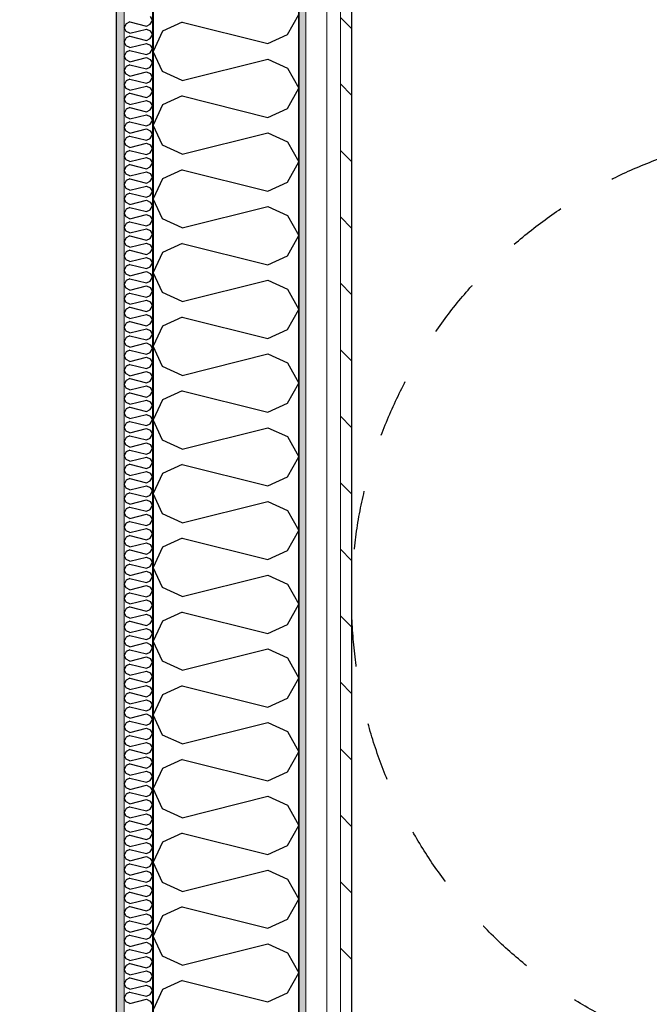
# Model space of a CAD drawing. Header units: millimetres. Extents: x -5000 to 341424, y -9235 to 550260.
# Tile 167 of 236: x 302576 to 303648, y 350149 to 351825. Entities that reach past the tile are written whole.
import ezdxf
from ezdxf.enums import TextEntityAlignment as Align

# ---------------------------------------------------------------- set-up
doc = ezdxf.new("R2010")
doc.units = ezdxf.units.MM
doc.header["$LTSCALE"] = 0.5
doc.header["$MEASUREMENT"] = 0
for name, pattern in [('Akselinje', [1500, 1000, -200, 100, -200]), ('PLINE', [0]), ('Stipling', [400, 200, -200])]:
    doc.linetypes.add(name, pattern=pattern)
for name, color, linetype in [('0(Nye konstruksjoner)', 7, 'Continuous'), ('232- Ikke-bærende yttervegger (Skravur)(Nye konstruksjoner)', 7, 'Continuous'), ('232- Ikke-bærende yttervegger(Nye konstruksjoner)', 7, 'Continuous'), ('255- Gulvoverflate(Nye konstruksjoner)', 7, 'Continuous'), ('82-- Modullinjer(Nye konstruksjoner)', 7, 'Continuous'), ('842-M___1_50 Målsetting bygning', 7, 'Continuous'), ('862- M___Nettoareal(Nye konstruksjoner)', 7, 'Continuous'), ('862- M___Nettoareal(Polylinje)(Nye konstruksjoner)', 7, 'Continuous'), ('862- M___Nettoareal(Tekst)(Nye konstruksjoner)', 7, 'Continuous')]:
    doc.layers.add(name, color=color, linetype=linetype)
doc.layers.add('235- Utvendig kledning og overflate(Nye konstruksjoner)', color=7, linetype='Continuous', lineweight=0)
doc.layers.add('236- Innvendig kledning og overflate(Nye konstruksjoner)', color=7, linetype='Continuous', lineweight=0)
doc.styles.add('GENERATED_STYLE_1', font='txt')
doc.styles.add('GENERATED_STYLE_3', font='arial.ttf')
doc.styles.add('GENERATED_STYLE_5', font='arial.ttf')
doc.dimstyles.new('GENERATED_STYLE__2', dxfattribs={"dimtxt": 100, "dimasz": 95, "dimexe": 0.18, "dimexo": 0.0625, "dimgap": 0, "dimtad": 1, "dimtih": 1, "dimtoh": 1, "dimdec": 0, "dimzin": 0, "dimdsep": 46, "dimtxsty": 'GENERATED_STYLE_3', "dimblk": 'ARROWHEAD_6', "dimblk1": 'ARROWHEAD_6', "dimblk2": 'ARROWHEAD_6', "dimcen": 0.09, "dimse1": 1, "dimse2": 1, "dimclrd": 256, "dimclre": 256, "dimclrt": 256, "dimadec": 1, "dimazin": 0, "dimtfac": 1, "dimtdec": 4, "dimtmove": 0, "dimatfit": 3, "dimfxl": 1, "dimtolj": 1, "dimtzin": 0, "dimarcsym": 0})
pattern_1 = [(0, (0, 0), (0, 43.30127), [0, -25]), (0, (12.5, 21.65), (0, 43.30127), [0, -25])]

# ---------------------------------------------------------------- blocks, each defined once
blk = doc.blocks.new('LEILIGHET 2__3', base_point=(300468.6, 348580.7))
at = {"layer": '862- M___Nettoareal(Polylinje)(Nye konstruksjoner)', "linetype": 'PLINE', "flags": 128}
blk.add_lwpolyline([(302741, 356380.7), (294611, 356380.7), (294611, 348080.7), (297926, 348080.7), (297926, 349780.7), (302741, 349780.7)], close=True, dxfattribs=at)
at = {"layer": '862- M___Nettoareal(Tekst)(Nye konstruksjoner)', "style": 'GENERATED_STYLE_1'}
for tag, p in [('DUMMY_861', (296689.7, 358469.3)), ('ROOM_NAME', (295952.5, 358419.5)), ('DUMMY_862', (295952.5, 358281.1))]:
    blk.add_attdef(tag, text='', height=100, dxfattribs=at).set_placement(p, align=Align.TOP_LEFT)
blk = doc.blocks.new('STUE__7', base_point=(299299.5, 355025.2))
at = {"layer": '862- M___Nettoareal(Polylinje)(Nye konstruksjoner)', "linetype": 'PLINE', "flags": 128}
blk.add_lwpolyline([(298050, 349780.7), (302741, 349780.7), (302741, 356380.7), (298050, 356380.7), (298050, 355490.7), (298050, 354480.7)], close=True, dxfattribs=at)
at = {"layer": '862- M___Nettoareal(Tekst)(Nye konstruksjoner)', "style": 'GENERATED_STYLE_1'}
for tag, p in [('DUMMY_861', (299523.6, 355213.4)), ('ROOM_NAME', (299075.4, 355163.6)), ('DUMMY_862', (299075.4, 355025.2))]:
    blk.add_attdef(tag, text='', height=100, dxfattribs=at).set_placement(p, align=Align.TOP_LEFT)
blk = doc.blocks.new('*X113')
at = {"layer": '232- Ikke-bærende yttervegger (Skravur)(Nye konstruksjoner)', "linetype": 'PLINE'}
for p, q in [((302757.1, 351818), (302754, 351811.4)), ((302763.6, 351820.9), (302757.1, 351818)), ((302763.6, 351820.9), (302791.8, 351813.9)), ((302791.8, 351813.9), (302798.3, 351816.9)), ((302798.3, 351830.1), (302802, 351823.5)), ((302798.3, 351816.9), (302802, 351823.5)), ((302757.1, 351804.7), (302754, 351811.4)), ((302763.6, 351801.8), (302757.1, 351804.7)), ((302763.6, 351801.8), (302791.8, 351808.8)), ((302791.8, 351808.8), (302798.3, 351805.8)), ((302798.3, 351805.8), (302802, 351799.2)), ((302798.3, 351792.6), (302802, 351799.2)), ((302757.1, 351793.7), (302754, 351787.1)), ((302757.1, 351780.4), (302754, 351787.1)), ((302763.6, 351796.7), (302757.1, 351793.7)), ((302763.6, 351796.7), (302791.8, 351789.6)), ((302763.6, 351777.5), (302791.8, 351784.5)), ((302791.8, 351789.6), (302798.3, 351792.6)), ((302791.8, 351784.5), (302798.3, 351781.6)), ((302757.1, 351769.4), (302754, 351762.8)), ((302763.6, 351777.5), (302757.1, 351780.4)), ((302763.6, 351772.4), (302757.1, 351769.4)), ((302763.6, 351772.4), (302791.8, 351765.3)), ((302791.8, 351765.3), (302798.3, 351768.3)), ((302798.3, 351781.6), (302802, 351774.9)), ((302798.3, 351768.3), (302802, 351774.9)), ((302757.1, 351756.2), (302754, 351762.8)), ((302763.6, 351753.2), (302757.1, 351756.2)), ((302763.6, 351748.1), (302757.1, 351745.1)), ((302763.6, 351753.2), (302791.8, 351760.2)), ((302763.6, 351748.1), (302791.8, 351741.1)), ((302791.8, 351760.2), (302798.3, 351757.3)), ((302798.3, 351757.3), (302802, 351750.7)), ((302798.3, 351744), (302802, 351750.7)), ((302757.1, 351745.1), (302754, 351738.5)), ((302757.1, 351731.9), (302754, 351738.5)), ((302763.6, 351728.9), (302757.1, 351731.9)), ((302763.6, 351728.9), (302791.8, 351736)), ((302791.8, 351741.1), (302798.3, 351744)), ((302791.8, 351736), (302798.3, 351733)), ((302798.3, 351733), (302802, 351726.4)), ((302757.1, 351720.9), (302754, 351714.2)), ((302763.6, 351723.8), (302757.1, 351720.9)), ((302763.6, 351723.8), (302791.8, 351716.8)), ((302791.8, 351716.8), (302798.3, 351719.7)), ((302798.3, 351719.7), (302802, 351726.4)), ((302757.1, 351707.6), (302754, 351714.2)), ((302763.6, 351704.6), (302757.1, 351707.6)), ((302763.6, 351699.5), (302757.1, 351696.6)), ((302763.6, 351704.6), (302791.8, 351711.7)), ((302763.6, 351699.5), (302791.8, 351692.5)), ((302791.8, 351711.7), (302798.3, 351708.7)), ((302798.3, 351708.7), (302802, 351702.1)), ((302798.3, 351695.5), (302802, 351702.1)), ((302757.1, 351696.6), (302754, 351690)), ((302757.1, 351683.3), (302754, 351690)), ((302763.6, 351680.4), (302757.1, 351683.3)), ((302763.6, 351680.4), (302791.8, 351687.4)), ((302791.8, 351692.5), (302798.3, 351695.5)), ((302791.8, 351687.4), (302798.3, 351684.4)), ((302798.3, 351684.4), (302802, 351677.8)), ((302757.1, 351672.3), (302754, 351665.7)), ((302757.1, 351659), (302754, 351665.7)), ((302763.6, 351675.3), (302757.1, 351672.3)), ((302763.6, 351675.3), (302791.8, 351668.2)), ((302791.8, 351668.2), (302798.3, 351671.2)), ((302798.3, 351671.2), (302802, 351677.8)), ((302757.1, 351648), (302754, 351641.4)), ((302763.6, 351656.1), (302757.1, 351659)), ((302763.6, 351651), (302757.1, 351648)), ((302763.6, 351656.1), (302791.8, 351663.1)), ((302763.6, 351651), (302791.8, 351643.9)), ((302791.8, 351663.1), (302798.3, 351660.2)), ((302798.3, 351660.2), (302802, 351653.5)), ((302798.3, 351646.9), (302802, 351653.5)), ((302757.1, 351634.8), (302754, 351641.4)), ((302763.6, 351631.8), (302757.1, 351634.8)), ((302763.6, 351631.8), (302791.8, 351638.8)), ((302791.8, 351643.9), (302798.3, 351646.9)), ((302791.8, 351638.8), (302798.3, 351635.9)), ((302798.3, 351635.9), (302802, 351629.2)), ((302757.1, 351623.7), (302754, 351617.1)), ((302757.1, 351610.5), (302754, 351617.1)), ((302763.6, 351626.7), (302757.1, 351623.7)), ((302763.6, 351626.7), (302791.8, 351619.7)), ((302763.6, 351607.5), (302791.8, 351614.6)), ((302791.8, 351619.7), (302798.3, 351622.6)), ((302791.8, 351614.6), (302798.3, 351611.6)), ((302798.3, 351622.6), (302802, 351629.2)), ((302757.1, 351599.5), (302754, 351592.8)), ((302763.6, 351607.5), (302757.1, 351610.5)), ((302763.6, 351602.4), (302757.1, 351599.5)), ((302763.6, 351602.4), (302791.8, 351595.4)), ((302791.8, 351595.4), (302798.3, 351598.3)), ((302798.3, 351611.6), (302802, 351605)), ((302798.3, 351598.3), (302802, 351605)), ((302757.1, 351586.2), (302754, 351592.8)), ((302763.6, 351583.2), (302757.1, 351586.2)), ((302763.6, 351583.2), (302791.8, 351590.3)), ((302791.8, 351590.3), (302798.3, 351587.3)), ((302798.3, 351587.3), (302802, 351580.7)), ((302798.3, 351574.1), (302802, 351580.7)), ((302757.1, 351575.2), (302754, 351568.5)), ((302757.1, 351561.9), (302754, 351568.5)), ((302763.6, 351578.1), (302757.1, 351575.2)), ((302763.6, 351578.1), (302791.8, 351571.1)), ((302763.6, 351559), (302791.8, 351566)), ((302791.8, 351571.1), (302798.3, 351574.1)), ((302791.8, 351566), (302798.3, 351563)), ((302757.1, 351550.9), (302754, 351544.3)), ((302763.6, 351559), (302757.1, 351561.9)), ((302763.6, 351553.9), (302757.1, 351550.9)), ((302763.6, 351553.9), (302791.8, 351546.8)), ((302791.8, 351546.8), (302798.3, 351549.8)), ((302798.3, 351563), (302802, 351556.4)), ((302798.3, 351549.8), (302802, 351556.4)), ((302757.1, 351537.6), (302754, 351544.3)), ((302763.6, 351534.7), (302757.1, 351537.6)), ((302763.6, 351534.7), (302791.8, 351541.7)), ((302791.8, 351541.7), (302798.3, 351538.8)), ((302798.3, 351538.8), (302802, 351532.1)), ((302798.3, 351525.5), (302802, 351532.1)), ((302757.1, 351526.6), (302754, 351520)), ((302757.1, 351513.4), (302754, 351520)), ((302763.6, 351529.6), (302757.1, 351526.6)), ((302763.6, 351529.6), (302791.8, 351522.5)), ((302763.6, 351510.4), (302791.8, 351517.4)), ((302791.8, 351522.5), (302798.3, 351525.5)), ((302791.8, 351517.4), (302798.3, 351514.5)), ((302798.3, 351514.5), (302802, 351507.8)), ((302757.1, 351502.3), (302754, 351495.7)), ((302763.6, 351510.4), (302757.1, 351513.4)), ((302763.6, 351505.3), (302757.1, 351502.3)), ((302763.6, 351505.3), (302791.8, 351498.3)), ((302791.8, 351498.3), (302798.3, 351501.2)), ((302798.3, 351501.2), (302802, 351507.8)), ((302757.1, 351489.1), (302754, 351495.7)), ((302763.6, 351486.1), (302757.1, 351489.1)), ((302763.6, 351481), (302757.1, 351478)), ((302763.6, 351486.1), (302791.8, 351493.1)), ((302763.6, 351481), (302791.8, 351474)), ((302791.8, 351493.1), (302798.3, 351490.2)), ((302798.3, 351490.2), (302802, 351483.6)), ((302798.3, 351476.9), (302802, 351483.6)), ((302757.1, 351478), (302754, 351471.4)), ((302757.1, 351464.8), (302754, 351471.4)), ((302763.6, 351461.8), (302757.1, 351464.8)), ((302763.6, 351461.8), (302791.8, 351468.9)), ((302791.8, 351474), (302798.3, 351476.9)), ((302791.8, 351468.9), (302798.3, 351465.9)), ((302798.3, 351465.9), (302802, 351459.3)), ((302757.1, 351453.8), (302754, 351447.1)), ((302757.1, 351440.5), (302754, 351447.1)), ((302763.6, 351456.7), (302757.1, 351453.8)), ((302763.6, 351456.7), (302791.8, 351449.7)), ((302791.8, 351449.7), (302798.3, 351452.6)), ((302798.3, 351452.6), (302802, 351459.3)), ((302763.6, 351437.5), (302757.1, 351440.5)), ((302763.6, 351432.4), (302757.1, 351429.5)), ((302763.6, 351437.5), (302791.8, 351444.6)), ((302763.6, 351432.4), (302791.8, 351425.4)), ((302791.8, 351444.6), (302798.3, 351441.6)), ((302798.3, 351441.6), (302802, 351435)), ((302798.3, 351428.4), (302802, 351435)), ((302757.1, 351429.5), (302754, 351422.9)), ((302757.1, 351416.2), (302754, 351422.9)), ((302763.6, 351413.3), (302757.1, 351416.2)), ((302763.6, 351413.3), (302791.8, 351420.3)), ((302791.8, 351425.4), (302798.3, 351428.4)), ((302791.8, 351420.3), (302798.3, 351417.3)), ((302798.3, 351417.3), (302802, 351410.7)), ((302757.1, 351405.2), (302754, 351398.6)), ((302757.1, 351391.9), (302754, 351398.6)), ((302763.6, 351408.2), (302757.1, 351405.2)), ((302763.6, 351408.2), (302791.8, 351401.1)), ((302791.8, 351401.1), (302798.3, 351404.1)), ((302798.3, 351404.1), (302802, 351410.7)), ((302757.1, 351380.9), (302754, 351374.3)), ((302763.6, 351389), (302757.1, 351391.9)), ((302763.6, 351383.9), (302757.1, 351380.9)), ((302763.6, 351389), (302791.8, 351396)), ((302763.6, 351383.9), (302791.8, 351376.8)), ((302791.8, 351396), (302798.3, 351393.1)), ((302791.8, 351376.8), (302798.3, 351379.8)), ((302798.3, 351393.1), (302802, 351386.4)), ((302798.3, 351379.8), (302802, 351386.4)), ((302757.1, 351367.7), (302754, 351374.3)), ((302763.6, 351364.7), (302757.1, 351367.7)), ((302763.6, 351364.7), (302791.8, 351371.7)), ((302791.8, 351371.7), (302798.3, 351368.8)), ((302798.3, 351368.8), (302802, 351362.2)), ((302757.1, 351356.6), (302754, 351350)), ((302757.1, 351343.4), (302754, 351350)), ((302763.6, 351359.6), (302757.1, 351356.6)), ((302763.6, 351359.6), (302791.8, 351352.6)), ((302763.6, 351340.4), (302791.8, 351347.5)), ((302791.8, 351352.6), (302798.3, 351355.5)), ((302791.8, 351347.5), (302798.3, 351344.5)), ((302798.3, 351355.5), (302802, 351362.2)), ((302757.1, 351332.4), (302754, 351325.7)), ((302763.6, 351340.4), (302757.1, 351343.4)), ((302763.6, 351335.3), (302757.1, 351332.4)), ((302763.6, 351335.3), (302791.8, 351328.3)), ((302791.8, 351328.3), (302798.3, 351331.2)), ((302798.3, 351344.5), (302802, 351337.9)), ((302798.3, 351331.2), (302802, 351337.9)), ((302757.1, 351319.1), (302754, 351325.7)), ((302763.6, 351316.1), (302757.1, 351319.1)), ((302763.6, 351316.1), (302791.8, 351323.2)), ((302791.8, 351323.2), (302798.3, 351320.2)), ((302798.3, 351320.2), (302802, 351313.6)), ((302798.3, 351307), (302802, 351313.6)), ((302757.1, 351308.1), (302754, 351301.4)), ((302757.1, 351294.8), (302754, 351301.4)), ((302763.6, 351311), (302757.1, 351308.1)), ((302763.6, 351311), (302791.8, 351304)), ((302763.6, 351291.9), (302791.8, 351298.9)), ((302791.8, 351304), (302798.3, 351307)), ((302791.8, 351298.9), (302798.3, 351295.9)), ((302798.3, 351295.9), (302802, 351289.3)), ((302757.1, 351283.8), (302754, 351277.2)), ((302763.6, 351291.9), (302757.1, 351294.8)), ((302763.6, 351286.8), (302757.1, 351283.8)), ((302763.6, 351286.8), (302791.8, 351279.7)), ((302791.8, 351279.7), (302798.3, 351282.7)), ((302798.3, 351282.7), (302802, 351289.3)), ((302757.1, 351270.5), (302754, 351277.2)), ((302763.6, 351267.6), (302757.1, 351270.5)), ((302763.6, 351262.5), (302757.1, 351259.5)), ((302763.6, 351267.6), (302791.8, 351274.6)), ((302763.6, 351262.5), (302791.8, 351255.4)), ((302791.8, 351274.6), (302798.3, 351271.7)), ((302798.3, 351271.7), (302802, 351265)), ((302798.3, 351258.4), (302802, 351265)), ((302757.1, 351259.5), (302754, 351252.9)), ((302757.1, 351246.3), (302754, 351252.9)), ((302763.6, 351243.3), (302757.1, 351246.3)), ((302763.6, 351243.3), (302791.8, 351250.3)), ((302791.8, 351255.4), (302798.3, 351258.4)), ((302791.8, 351250.3), (302798.3, 351247.4)), ((302798.3, 351247.4), (302802, 351240.7)), ((302757.1, 351235.2), (302754, 351228.6)), ((302763.6, 351238.2), (302757.1, 351235.2)), ((302763.6, 351238.2), (302791.8, 351231.2)), ((302791.8, 351231.2), (302798.3, 351234.1)), ((302798.3, 351234.1), (302802, 351240.7)), ((302757.1, 351222), (302754, 351228.6)), ((302763.6, 351219), (302757.1, 351222)), ((302763.6, 351213.9), (302757.1, 351211)), ((302763.6, 351219), (302791.8, 351226.1)), ((302763.6, 351213.9), (302791.8, 351206.9)), ((302791.8, 351226.1), (302798.3, 351223.1)), ((302798.3, 351223.1), (302802, 351216.5)), ((302798.3, 351209.8), (302802, 351216.5)), ((302757.1, 351211), (302754, 351204.3)), ((302757.1, 351197.7), (302754, 351204.3)), ((302763.6, 351194.7), (302757.1, 351197.7)), ((302763.6, 351194.7), (302791.8, 351201.8)), ((302791.8, 351206.9), (302798.3, 351209.8)), ((302791.8, 351201.8), (302798.3, 351198.8)), ((302798.3, 351198.8), (302802, 351192.2)), ((302757.1, 351186.7), (302754, 351180)), ((302757.1, 351173.4), (302754, 351180)), ((302763.6, 351189.6), (302757.1, 351186.7)), ((302763.6, 351189.6), (302791.8, 351182.6)), ((302791.8, 351182.6), (302798.3, 351185.6)), ((302798.3, 351185.6), (302802, 351192.2)), ((302757.1, 351162.4), (302754, 351155.8)), ((302763.6, 351170.5), (302757.1, 351173.4)), ((302763.6, 351165.4), (302757.1, 351162.4)), ((302763.6, 351170.5), (302791.8, 351177.5)), ((302763.6, 351165.4), (302791.8, 351158.3)), ((302791.8, 351177.5), (302798.3, 351174.5)), ((302798.3, 351174.5), (302802, 351167.9)), ((302798.3, 351161.3), (302802, 351167.9)), ((302757.1, 351149.1), (302754, 351155.8)), ((302763.6, 351146.2), (302757.1, 351149.1)), ((302763.6, 351146.2), (302791.8, 351153.2)), ((302791.8, 351158.3), (302798.3, 351161.3)), ((302791.8, 351153.2), (302798.3, 351150.3)), ((302798.3, 351150.3), (302802, 351143.6)), ((302757.1, 351138.1), (302754, 351131.5)), ((302757.1, 351124.8), (302754, 351131.5)), ((302763.6, 351141.1), (302757.1, 351138.1)), ((302763.6, 351141.1), (302791.8, 351134)), ((302763.6, 351121.9), (302791.8, 351128.9)), ((302791.8, 351134), (302798.3, 351137)), ((302791.8, 351128.9), (302798.3, 351126)), ((302798.3, 351137), (302802, 351143.6)), ((302757.1, 351113.8), (302754, 351107.2)), ((302763.6, 351121.9), (302757.1, 351124.8)), ((302763.6, 351116.8), (302757.1, 351113.8)), ((302763.6, 351116.8), (302791.8, 351109.8)), ((302791.8, 351109.8), (302798.3, 351112.7)), ((302798.3, 351126), (302802, 351119.3)), ((302798.3, 351112.7), (302802, 351119.3)), ((302757.1, 351100.6), (302754, 351107.2)), ((302763.6, 351097.6), (302757.1, 351100.6)), ((302763.6, 351097.6), (302791.8, 351104.6)), ((302791.8, 351104.6), (302798.3, 351101.7)), ((302798.3, 351101.7), (302802, 351095.1)), ((302798.3, 351088.4), (302802, 351095.1)), ((302757.1, 351089.5), (302754, 351082.9)), ((302757.1, 351076.3), (302754, 351082.9)), ((302763.6, 351092.5), (302757.1, 351089.5)), ((302763.6, 351092.5), (302791.8, 351085.5)), ((302763.6, 351073.3), (302791.8, 351080.4)), ((302791.8, 351085.5), (302798.3, 351088.4)), ((302791.8, 351080.4), (302798.3, 351077.4)), ((302757.1, 351065.3), (302754, 351058.6)), ((302763.6, 351073.3), (302757.1, 351076.3)), ((302763.6, 351068.2), (302757.1, 351065.3)), ((302763.6, 351068.2), (302791.8, 351061.2)), ((302791.8, 351061.2), (302798.3, 351064.1)), ((302798.3, 351077.4), (302802, 351070.8)), ((302798.3, 351064.1), (302802, 351070.8)), ((302757.1, 351052), (302754, 351058.6)), ((302763.6, 351049), (302757.1, 351052)), ((302763.6, 351049), (302791.8, 351056.1)), ((302791.8, 351056.1), (302798.3, 351053.1)), ((302798.3, 351053.1), (302802, 351046.5)), ((302798.3, 351039.9), (302802, 351046.5)), ((302757.1, 351041), (302754, 351034.4)), ((302757.1, 351027.7), (302754, 351034.4)), ((302763.6, 351043.9), (302757.1, 351041)), ((302763.6, 351024.8), (302757.1, 351027.7)), ((302763.6, 351043.9), (302791.8, 351036.9)), ((302763.6, 351024.8), (302791.8, 351031.8)), ((302791.8, 351036.9), (302798.3, 351039.9)), ((302791.8, 351031.8), (302798.3, 351028.8)), ((302798.3, 351028.8), (302802, 351022.2)), ((302757.1, 351016.7), (302754, 351010.1)), ((302763.6, 351019.7), (302757.1, 351016.7)), ((302763.6, 351019.7), (302791.8, 351012.6)), ((302791.8, 351012.6), (302798.3, 351015.6)), ((302798.3, 351015.6), (302802, 351022.2)), ((302757.1, 351003.4), (302754, 351010.1)), ((302763.6, 351000.5), (302757.1, 351003.4)), ((302763.6, 350995.4), (302757.1, 350992.4)), ((302763.6, 351000.5), (302791.8, 351007.5)), ((302763.6, 350995.4), (302791.8, 350988.3)), ((302791.8, 351007.5), (302798.3, 351004.6)), ((302798.3, 351004.6), (302802, 350997.9)), ((302798.3, 350991.3), (302802, 350997.9)), ((302757.1, 350992.4), (302754, 350985.8)), ((302757.1, 350979.2), (302754, 350985.8)), ((302763.6, 350976.2), (302757.1, 350979.2)), ((302763.6, 350976.2), (302791.8, 350983.2)), ((302791.8, 350988.3), (302798.3, 350991.3)), ((302791.8, 350983.2), (302798.3, 350980.3)), ((302798.3, 350980.3), (302802, 350973.7)), ((302757.1, 350968.1), (302754, 350961.5)), ((302757.1, 350954.9), (302754, 350961.5)), ((302763.6, 350971.1), (302757.1, 350968.1)), ((302763.6, 350971.1), (302791.8, 350964.1)), ((302791.8, 350964.1), (302798.3, 350967)), ((302798.3, 350967), (302802, 350973.7)), ((302757.1, 350943.9), (302754, 350937.2)), ((302763.6, 350951.9), (302757.1, 350954.9)), ((302763.6, 350946.8), (302757.1, 350943.9)), ((302763.6, 350951.9), (302791.8, 350959)), ((302763.6, 350946.8), (302791.8, 350939.8)), ((302791.8, 350959), (302798.3, 350956)), ((302798.3, 350956), (302802, 350949.4)), ((302798.3, 350942.7), (302802, 350949.4)), ((302757.1, 350930.6), (302754, 350937.2)), ((302763.6, 350927.6), (302757.1, 350930.6)), ((302763.6, 350927.6), (302791.8, 350934.7)), ((302791.8, 350939.8), (302798.3, 350942.7)), ((302791.8, 350934.7), (302798.3, 350931.7)), ((302798.3, 350931.7), (302802, 350925.1)), ((302757.1, 350919.6), (302754, 350912.9)), ((302757.1, 350906.3), (302754, 350912.9)), ((302763.6, 350922.5), (302757.1, 350919.6)), ((302763.6, 350922.5), (302791.8, 350915.5)), ((302763.6, 350903.4), (302791.8, 350910.4)), ((302791.8, 350915.5), (302798.3, 350918.5)), ((302791.8, 350910.4), (302798.3, 350907.4)), ((302798.3, 350918.5), (302802, 350925.1)), ((302757.1, 350895.3), (302754, 350888.7)), ((302763.6, 350903.4), (302757.1, 350906.3)), ((302763.6, 350898.3), (302757.1, 350895.3)), ((302763.6, 350898.3), (302791.8, 350891.2)), ((302791.8, 350891.2), (302798.3, 350894.2)), ((302798.3, 350907.4), (302802, 350900.8)), ((302798.3, 350894.2), (302802, 350900.8)), ((302757.1, 350882), (302754, 350888.7)), ((302763.6, 350879.1), (302757.1, 350882)), ((302763.6, 350879.1), (302791.8, 350886.1)), ((302791.8, 350886.1), (302798.3, 350883.2)), ((302798.3, 350883.2), (302802, 350876.5)), ((302757.1, 350871), (302754, 350864.4)), ((302757.1, 350857.8), (302754, 350864.4)), ((302763.6, 350874), (302757.1, 350871)), ((302763.6, 350874), (302791.8, 350866.9)), ((302763.6, 350854.8), (302791.8, 350861.8)), ((302791.8, 350866.9), (302798.3, 350869.9)), ((302791.8, 350861.8), (302798.3, 350858.9)), ((302798.3, 350869.9), (302802, 350876.5)), ((302757.1, 350846.7), (302754, 350840.1)), ((302763.6, 350854.8), (302757.1, 350857.8)), ((302763.6, 350849.7), (302757.1, 350846.7)), ((302763.6, 350849.7), (302791.8, 350842.7)), ((302791.8, 350842.7), (302798.3, 350845.6)), ((302798.3, 350858.9), (302802, 350852.2)), ((302798.3, 350845.6), (302802, 350852.2)), ((302757.1, 350833.5), (302754, 350840.1)), ((302763.6, 350830.5), (302757.1, 350833.5)), ((302763.6, 350830.5), (302791.8, 350837.6)), ((302791.8, 350837.6), (302798.3, 350834.6)), ((302798.3, 350834.6), (302802, 350828)), ((302798.3, 350821.3), (302802, 350828)), ((302757.1, 350822.5), (302754, 350815.8)), ((302757.1, 350809.2), (302754, 350815.8)), ((302763.6, 350825.4), (302757.1, 350822.5)), ((302763.6, 350825.4), (302791.8, 350818.4)), ((302763.6, 350806.2), (302791.8, 350813.3)), ((302791.8, 350818.4), (302798.3, 350821.3)), ((302791.8, 350813.3), (302798.3, 350810.3)), ((302798.3, 350810.3), (302802, 350803.7)), ((302757.1, 350798.2), (302754, 350791.5)), ((302763.6, 350806.2), (302757.1, 350809.2)), ((302763.6, 350801.1), (302757.1, 350798.2)), ((302763.6, 350801.1), (302791.8, 350794.1)), ((302791.8, 350794.1), (302798.3, 350797.1)), ((302798.3, 350797.1), (302802, 350803.7)), ((302757.1, 350784.9), (302754, 350791.5)), ((302763.6, 350782), (302757.1, 350784.9)), ((302763.6, 350776.9), (302757.1, 350773.9)), ((302763.6, 350782), (302791.8, 350789)), ((302763.6, 350776.9), (302791.8, 350769.8)), ((302791.8, 350789), (302798.3, 350786)), ((302798.3, 350786), (302802, 350779.4)), ((302798.3, 350772.8), (302802, 350779.4)), ((302757.1, 350773.9), (302754, 350767.3)), ((302757.1, 350760.6), (302754, 350767.3)), ((302763.6, 350757.7), (302757.1, 350760.6)), ((302763.6, 350757.7), (302791.8, 350764.7)), ((302791.8, 350769.8), (302798.3, 350772.8)), ((302791.8, 350764.7), (302798.3, 350761.8)), ((302798.3, 350761.8), (302802, 350755.1)), ((302757.1, 350749.6), (302754, 350743)), ((302757.1, 350736.3), (302754, 350743)), ((302763.6, 350752.6), (302757.1, 350749.6)), ((302763.6, 350752.6), (302791.8, 350745.5)), ((302791.8, 350745.5), (302798.3, 350748.5)), ((302798.3, 350748.5), (302802, 350755.1)), ((302763.6, 350733.4), (302757.1, 350736.3)), ((302763.6, 350728.3), (302757.1, 350725.3)), ((302763.6, 350733.4), (302791.8, 350740.4)), ((302763.6, 350728.3), (302791.8, 350721.2)), ((302791.8, 350740.4), (302798.3, 350737.5)), ((302798.3, 350737.5), (302802, 350730.8)), ((302798.3, 350724.2), (302802, 350730.8)), ((302757.1, 350725.3), (302754, 350718.7)), ((302757.1, 350712.1), (302754, 350718.7)), ((302763.6, 350709.1), (302757.1, 350712.1)), ((302763.6, 350709.1), (302791.8, 350716.1)), ((302791.8, 350721.2), (302798.3, 350724.2)), ((302791.8, 350716.1), (302798.3, 350713.2)), ((302798.3, 350713.2), (302802, 350706.6)), ((302757.1, 350701), (302754, 350694.4)), ((302757.1, 350687.8), (302754, 350694.4)), ((302763.6, 350704), (302757.1, 350701)), ((302763.6, 350704), (302791.8, 350697)), ((302791.8, 350697), (302798.3, 350699.9)), ((302798.3, 350699.9), (302802, 350706.6)), ((302757.1, 350676.8), (302754, 350670.1)), ((302763.6, 350684.8), (302757.1, 350687.8)), ((302763.6, 350679.7), (302757.1, 350676.8)), ((302763.6, 350684.8), (302791.8, 350691.9)), ((302763.6, 350679.7), (302791.8, 350672.7)), ((302791.8, 350691.9), (302798.3, 350688.9)), ((302798.3, 350688.9), (302802, 350682.3)), ((302798.3, 350675.6), (302802, 350682.3)), ((302757.1, 350663.5), (302754, 350670.1)), ((302763.6, 350660.5), (302757.1, 350663.5)), ((302763.6, 350660.5), (302791.8, 350667.6)), ((302791.8, 350672.7), (302798.3, 350675.6)), ((302791.8, 350667.6), (302798.3, 350664.6)), ((302798.3, 350664.6), (302802, 350658)), ((302757.1, 350652.5), (302754, 350645.9)), ((302757.1, 350639.2), (302754, 350645.9)), ((302763.6, 350655.4), (302757.1, 350652.5)), ((302763.6, 350655.4), (302791.8, 350648.4)), ((302763.6, 350636.3), (302791.8, 350643.3)), ((302791.8, 350648.4), (302798.3, 350651.4)), ((302791.8, 350643.3), (302798.3, 350640.3)), ((302798.3, 350651.4), (302802, 350658)), ((302757.1, 350628.2), (302754, 350621.6)), ((302763.6, 350636.3), (302757.1, 350639.2)), ((302763.6, 350631.2), (302757.1, 350628.2)), ((302763.6, 350631.2), (302791.8, 350624.1)), ((302791.8, 350624.1), (302798.3, 350627.1)), ((302798.3, 350640.3), (302802, 350633.7)), ((302798.3, 350627.1), (302802, 350633.7)), ((302757.1, 350614.9), (302754, 350621.6)), ((302763.6, 350612), (302757.1, 350614.9)), ((302763.6, 350612), (302791.8, 350619)), ((302791.8, 350619), (302798.3, 350616.1)), ((302798.3, 350616.1), (302802, 350609.4)), ((302798.3, 350602.8), (302802, 350609.4)), ((302757.1, 350603.9), (302754, 350597.3)), ((302757.1, 350590.7), (302754, 350597.3)), ((302763.6, 350606.9), (302757.1, 350603.9)), ((302763.6, 350606.9), (302791.8, 350599.8)), ((302763.6, 350587.7), (302791.8, 350594.7)), ((302791.8, 350599.8), (302798.3, 350602.8)), ((302791.8, 350594.7), (302798.3, 350591.8)), ((302757.1, 350579.6), (302754, 350573)), ((302763.6, 350587.7), (302757.1, 350590.7)), ((302763.6, 350582.6), (302757.1, 350579.6)), ((302763.6, 350582.6), (302791.8, 350575.6)), ((302791.8, 350575.6), (302798.3, 350578.5)), ((302798.3, 350591.8), (302802, 350585.2)), ((302798.3, 350578.5), (302802, 350585.2)), ((302757.1, 350566.4), (302754, 350573)), ((302763.6, 350563.4), (302757.1, 350566.4)), ((302763.6, 350563.4), (302791.8, 350570.5)), ((302791.8, 350570.5), (302798.3, 350567.5)), ((302798.3, 350567.5), (302802, 350560.9)), ((302798.3, 350554.2), (302802, 350560.9)), ((302757.1, 350555.4), (302754, 350548.7)), ((302757.1, 350542.1), (302754, 350548.7)), ((302763.6, 350558.3), (302757.1, 350555.4)), ((302763.6, 350539.1), (302757.1, 350542.1)), ((302763.6, 350558.3), (302791.8, 350551.3)), ((302763.6, 350539.1), (302791.8, 350546.2)), ((302791.8, 350551.3), (302798.3, 350554.2)), ((302791.8, 350546.2), (302798.3, 350543.2)), ((302798.3, 350543.2), (302802, 350536.6)), ((302757.1, 350531.1), (302754, 350524.4)), ((302763.6, 350534), (302757.1, 350531.1)), ((302763.6, 350534), (302791.8, 350527)), ((302791.8, 350527), (302798.3, 350530)), ((302798.3, 350530), (302802, 350536.6)), ((302757.1, 350517.8), (302754, 350524.4)), ((302763.6, 350514.9), (302757.1, 350517.8)), ((302763.6, 350509.8), (302757.1, 350506.8)), ((302763.6, 350514.9), (302791.8, 350521.9)), ((302763.6, 350509.8), (302791.8, 350502.7)), ((302791.8, 350521.9), (302798.3, 350518.9)), ((302798.3, 350518.9), (302802, 350512.3)), ((302798.3, 350505.7), (302802, 350512.3)), ((302757.1, 350506.8), (302754, 350500.2)), ((302757.1, 350493.5), (302754, 350500.2)), ((302763.6, 350490.6), (302757.1, 350493.5)), ((302763.6, 350490.6), (302791.8, 350497.6)), ((302791.8, 350502.7), (302798.3, 350505.7)), ((302791.8, 350497.6), (302798.3, 350494.7)), ((302798.3, 350494.7), (302802, 350488)), ((302757.1, 350482.5), (302754, 350475.9)), ((302757.1, 350469.3), (302754, 350475.9)), ((302763.6, 350485.5), (302757.1, 350482.5)), ((302763.6, 350485.5), (302791.8, 350478.4)), ((302791.8, 350478.4), (302798.3, 350481.4)), ((302798.3, 350481.4), (302802, 350488)), ((302757.1, 350458.2), (302754, 350451.6)), ((302763.6, 350466.3), (302757.1, 350469.3)), ((302763.6, 350461.2), (302757.1, 350458.2)), ((302763.6, 350466.3), (302791.8, 350473.3)), ((302763.6, 350461.2), (302791.8, 350454.2)), ((302791.8, 350473.3), (302798.3, 350470.4)), ((302798.3, 350470.4), (302802, 350463.7)), ((302798.3, 350457.1), (302802, 350463.7)), ((302757.1, 350445), (302754, 350451.6)), ((302763.6, 350442), (302757.1, 350445)), ((302763.6, 350442), (302791.8, 350449.1)), ((302791.8, 350454.2), (302798.3, 350457.1)), ((302791.8, 350449.1), (302798.3, 350446.1)), ((302798.3, 350446.1), (302802, 350439.5)), ((302757.1, 350434), (302754, 350427.3)), ((302757.1, 350420.7), (302754, 350427.3)), ((302763.6, 350436.9), (302757.1, 350434)), ((302763.6, 350436.9), (302791.8, 350429.9)), ((302763.6, 350417.7), (302791.8, 350424.8)), ((302791.8, 350429.9), (302798.3, 350432.8)), ((302791.8, 350424.8), (302798.3, 350421.8)), ((302798.3, 350432.8), (302802, 350439.5)), ((302757.1, 350409.7), (302754, 350403)), ((302763.6, 350417.7), (302757.1, 350420.7)), ((302763.6, 350412.6), (302757.1, 350409.7)), ((302763.6, 350412.6), (302791.8, 350405.6)), ((302791.8, 350405.6), (302798.3, 350408.6)), ((302798.3, 350421.8), (302802, 350415.2)), ((302798.3, 350408.6), (302802, 350415.2)), ((302757.1, 350396.4), (302754, 350403)), ((302763.6, 350393.5), (302757.1, 350396.4)), ((302763.6, 350393.5), (302791.8, 350400.5)), ((302791.8, 350400.5), (302798.3, 350397.5)), ((302798.3, 350397.5), (302802, 350390.9)), ((302798.3, 350384.3), (302802, 350390.9)), ((302757.1, 350385.4), (302754, 350378.8)), ((302757.1, 350372.1), (302754, 350378.8)), ((302763.6, 350388.4), (302757.1, 350385.4)), ((302763.6, 350388.4), (302791.8, 350381.3)), ((302763.6, 350369.2), (302791.8, 350376.2)), ((302791.8, 350381.3), (302798.3, 350384.3)), ((302791.8, 350376.2), (302798.3, 350373.3)), ((302757.1, 350361.1), (302754, 350354.5)), ((302763.6, 350369.2), (302757.1, 350372.1)), ((302763.6, 350364.1), (302757.1, 350361.1)), ((302763.6, 350364.1), (302791.8, 350357)), ((302791.8, 350357), (302798.3, 350360)), ((302798.3, 350373.3), (302802, 350366.6)), ((302798.3, 350360), (302802, 350366.6)), ((302757.1, 350347.8), (302754, 350354.5)), ((302763.6, 350344.9), (302757.1, 350347.8)), ((302763.6, 350344.9), (302791.8, 350351.9)), ((302791.8, 350351.9), (302798.3, 350349)), ((302798.3, 350349), (302802, 350342.3)), ((302798.3, 350335.7), (302802, 350342.3)), ((302757.1, 350336.8), (302754, 350330.2)), ((302757.1, 350323.6), (302754, 350330.2)), ((302763.6, 350339.8), (302757.1, 350336.8)), ((302763.6, 350339.8), (302791.8, 350332.7)), ((302763.6, 350320.6), (302791.8, 350327.6)), ((302791.8, 350332.7), (302798.3, 350335.7)), ((302791.8, 350327.6), (302798.3, 350324.7)), ((302798.3, 350324.7), (302802, 350318.1)), ((302757.1, 350312.5), (302754, 350305.9)), ((302763.6, 350320.6), (302757.1, 350323.6)), ((302763.6, 350315.5), (302757.1, 350312.5)), ((302763.6, 350315.5), (302791.8, 350308.5)), ((302791.8, 350308.5), (302798.3, 350311.4)), ((302798.3, 350311.4), (302802, 350318.1)), ((302757.1, 350299.3), (302754, 350305.9)), ((302763.6, 350296.3), (302757.1, 350299.3)), ((302763.6, 350291.2), (302757.1, 350288.3)), ((302763.6, 350296.3), (302791.8, 350303.4)), ((302763.6, 350291.2), (302791.8, 350284.2)), ((302791.8, 350303.4), (302798.3, 350300.4)), ((302798.3, 350300.4), (302802, 350293.8)), ((302798.3, 350287.1), (302802, 350293.8)), ((302757.1, 350288.3), (302754, 350281.6)), ((302757.1, 350275), (302754, 350281.6)), ((302763.6, 350272), (302757.1, 350275)), ((302763.6, 350272), (302791.8, 350279.1)), ((302791.8, 350284.2), (302798.3, 350287.1)), ((302791.8, 350279.1), (302798.3, 350276.1)), ((302798.3, 350276.1), (302802, 350269.5)), ((302757.1, 350264), (302754, 350257.4)), ((302757.1, 350250.7), (302754, 350257.4)), ((302763.6, 350266.9), (302757.1, 350264)), ((302763.6, 350266.9), (302791.8, 350259.9)), ((302791.8, 350259.9), (302798.3, 350262.9)), ((302798.3, 350262.9), (302802, 350269.5)), ((302763.6, 350247.8), (302757.1, 350250.7)), ((302763.6, 350242.7), (302757.1, 350239.7)), ((302763.6, 350247.8), (302791.8, 350254.8)), ((302763.6, 350242.7), (302791.8, 350235.6)), ((302791.8, 350254.8), (302798.3, 350251.8)), ((302798.3, 350251.8), (302802, 350245.2)), ((302798.3, 350238.6), (302802, 350245.2)), ((302757.1, 350239.7), (302754, 350233.1)), ((302757.1, 350226.4), (302754, 350233.1)), ((302763.6, 350223.5), (302757.1, 350226.4)), ((302763.6, 350223.5), (302791.8, 350230.5)), ((302791.8, 350235.6), (302798.3, 350238.6)), ((302791.8, 350230.5), (302798.3, 350227.6)), ((302798.3, 350227.6), (302802, 350220.9)), ((302757.1, 350215.4), (302754, 350208.8)), ((302757.1, 350202.2), (302754, 350208.8)), ((302763.6, 350218.4), (302757.1, 350215.4)), ((302763.6, 350218.4), (302791.8, 350211.3)), ((302791.8, 350211.3), (302798.3, 350214.3)), ((302798.3, 350214.3), (302802, 350220.9)), ((302757.1, 350191.1), (302754, 350184.5)), ((302763.6, 350199.2), (302757.1, 350202.2)), ((302763.6, 350194.1), (302757.1, 350191.1)), ((302763.6, 350199.2), (302791.8, 350206.2)), ((302763.6, 350194.1), (302791.8, 350187.1)), ((302791.8, 350206.2), (302798.3, 350203.3)), ((302791.8, 350187.1), (302798.3, 350190)), ((302798.3, 350203.3), (302802, 350196.7)), ((302798.3, 350190), (302802, 350196.7)), ((302757.1, 350177.9), (302754, 350184.5)), ((302763.6, 350174.9), (302757.1, 350177.9)), ((302763.6, 350174.9), (302791.8, 350182)), ((302791.8, 350182), (302798.3, 350179)), ((302798.3, 350179), (302802, 350172.4)), ((302757.1, 350166.9), (302754, 350160.2)), ((302757.1, 350153.6), (302754, 350160.2)), ((302763.6, 350169.8), (302757.1, 350166.9)), ((302763.6, 350169.8), (302791.8, 350162.8)), ((302763.6, 350150.6), (302791.8, 350157.7)), ((302791.8, 350162.8), (302798.3, 350165.7)), ((302791.8, 350157.7), (302798.3, 350154.7)), ((302798.3, 350165.7), (302802, 350172.4)), ((302763.6, 350150.6), (302757.1, 350153.6)), ((302798.3, 350154.7), (302802, 350148.1))]:
    blk.add_line(p, q, dxfattribs=at)
blk = doc.blocks.new('*X115')
at = {"layer": '232- Ikke-bærende yttervegger (Skravur)(Nye konstruksjoner)', "linetype": 'PLINE'}
for p, q in [((303031.9, 351799.4), (303051, 351833.6)), ((302852.8, 351820.4), (302819.2, 351805.1)), ((302852.8, 351820.4), (302998.3, 351784.1)), ((302819.2, 351805.1), (302803, 351770.9)), ((302998.3, 351784.1), (303031.9, 351799.4)), ((302819.2, 351736.6), (302803, 351770.9)), ((302852.8, 351721.3), (302998.3, 351757.7)), ((302998.3, 351757.7), (303031.9, 351742.4)), ((302852.8, 351721.3), (302819.2, 351736.6)), ((303031.9, 351742.4), (303051, 351708.2)), ((303031.9, 351673.9), (303051, 351708.2)), ((302852.8, 351695), (302819.2, 351679.7)), ((302852.8, 351695), (302998.3, 351658.6)), ((302819.2, 351679.7), (302803, 351645.4)), ((302998.3, 351658.6), (303031.9, 351673.9)), ((302819.2, 351611.2), (302803, 351645.4)), ((302852.8, 351595.9), (302998.3, 351632.3)), ((302998.3, 351632.3), (303031.9, 351617)), ((303031.9, 351617), (303051, 351582.7)), ((302852.8, 351595.9), (302819.2, 351611.2)), ((303031.9, 351548.4), (303051, 351582.7)), ((302852.8, 351569.5), (302819.2, 351554.2)), ((302852.8, 351569.5), (302998.3, 351533.2)), ((302819.2, 351554.2), (302803, 351520)), ((302998.3, 351533.2), (303031.9, 351548.4)), ((302819.2, 351485.7), (302803, 351520)), ((302852.8, 351470.4), (302998.3, 351506.8)), ((302998.3, 351506.8), (303031.9, 351491.5)), ((302852.8, 351470.4), (302819.2, 351485.7)), ((303031.9, 351491.5), (303051, 351457.3)), ((303031.9, 351423), (303051, 351457.3)), ((302852.8, 351444.1), (302819.2, 351428.8)), ((302852.8, 351444.1), (302998.3, 351407.7)), ((302819.2, 351428.8), (302803, 351394.5)), ((302998.3, 351407.7), (303031.9, 351423)), ((302819.2, 351360.3), (302803, 351394.5)), ((302852.8, 351345), (302998.3, 351381.3)), ((302998.3, 351381.3), (303031.9, 351366.1)), ((303031.9, 351366.1), (303051, 351331.8)), ((302852.8, 351345), (302819.2, 351360.3)), ((303031.9, 351297.5), (303051, 351331.8)), ((302852.8, 351318.6), (302819.2, 351303.3)), ((302852.8, 351318.6), (302998.3, 351282.3)), ((302819.2, 351303.3), (302803, 351269.1)), ((302998.3, 351282.3), (303031.9, 351297.5)), ((302819.2, 351234.8), (302803, 351269.1)), ((302852.8, 351219.5), (302998.3, 351255.9)), ((302998.3, 351255.9), (303031.9, 351240.6)), ((302852.8, 351219.5), (302819.2, 351234.8)), ((303031.9, 351240.6), (303051, 351206.3)), ((303031.9, 351172.1), (303051, 351206.3)), ((302852.8, 351193.2), (302819.2, 351177.9)), ((302852.8, 351193.2), (302998.3, 351156.8)), ((302819.2, 351177.9), (302803, 351143.6)), ((302998.3, 351156.8), (303031.9, 351172.1)), ((302819.2, 351109.4), (302803, 351143.6)), ((302852.8, 351094.1), (302998.3, 351130.4)), ((302998.3, 351130.4), (303031.9, 351115.2)), ((303031.9, 351115.2), (303051, 351080.9)), ((302852.8, 351094.1), (302819.2, 351109.4)), ((303031.9, 351046.6), (303051, 351080.9)), ((302852.8, 351067.7), (302819.2, 351052.4)), ((302852.8, 351067.7), (302998.3, 351031.3)), ((302819.2, 351052.4), (302803, 351018.2)), ((302998.3, 351031.3), (303031.9, 351046.6)), ((302819.2, 350983.9), (302803, 351018.2)), ((302852.8, 350968.6), (302998.3, 351005)), ((302998.3, 351005), (303031.9, 350989.7)), ((302852.8, 350968.6), (302819.2, 350983.9)), ((303031.9, 350989.7), (303051, 350955.4)), ((303031.9, 350921.2), (303051, 350955.4)), ((302852.8, 350942.3), (302819.2, 350927)), ((302852.8, 350942.3), (302998.3, 350905.9)), ((302819.2, 350927), (302803, 350892.7)), ((302998.3, 350905.9), (303031.9, 350921.2)), ((302819.2, 350858.5), (302803, 350892.7)), ((302852.8, 350843.2), (302998.3, 350879.5)), ((302998.3, 350879.5), (303031.9, 350864.2)), ((303031.9, 350864.2), (303051, 350830)), ((302852.8, 350843.2), (302819.2, 350858.5)), ((303031.9, 350795.7), (303051, 350830)), ((302852.8, 350816.8), (302819.2, 350801.5)), ((302852.8, 350816.8), (302998.3, 350780.4)), ((302819.2, 350801.5), (302803, 350767.3)), ((302998.3, 350780.4), (303031.9, 350795.7)), ((302819.2, 350733), (302803, 350767.3)), ((302852.8, 350717.7), (302998.3, 350754.1)), ((302998.3, 350754.1), (303031.9, 350738.8)), ((302852.8, 350717.7), (302819.2, 350733)), ((303031.9, 350738.8), (303051, 350704.5)), ((303031.9, 350670.3), (303051, 350704.5)), ((302819.2, 350676.1), (302803, 350641.8)), ((302852.8, 350691.4), (302819.2, 350676.1)), ((302852.8, 350691.4), (302998.3, 350655)), ((302998.3, 350655), (303031.9, 350670.3)), ((302819.2, 350607.5), (302803, 350641.8)), ((302852.8, 350592.3), (302998.3, 350628.6)), ((302998.3, 350628.6), (303031.9, 350613.3)), ((303031.9, 350613.3), (303051, 350579.1)), ((302852.8, 350592.3), (302819.2, 350607.5)), ((303031.9, 350544.8), (303051, 350579.1)), ((302852.8, 350565.9), (302819.2, 350550.6)), ((302852.8, 350565.9), (302998.3, 350529.5)), ((302819.2, 350550.6), (302803, 350516.4)), ((302998.3, 350529.5), (303031.9, 350544.8)), ((302819.2, 350482.1), (302803, 350516.4)), ((302852.8, 350466.8), (302998.3, 350503.2)), ((302998.3, 350503.2), (303031.9, 350487.9)), ((302852.8, 350466.8), (302819.2, 350482.1)), ((303031.9, 350487.9), (303051, 350453.6)), ((303031.9, 350419.4), (303051, 350453.6)), ((302819.2, 350425.2), (302803, 350390.9)), ((302852.8, 350440.4), (302819.2, 350425.2)), ((302852.8, 350440.4), (302998.3, 350404.1)), ((302998.3, 350404.1), (303031.9, 350419.4)), ((302819.2, 350356.6), (302803, 350390.9)), ((302852.8, 350341.4), (302998.3, 350377.7)), ((302998.3, 350377.7), (303031.9, 350362.4)), ((303031.9, 350362.4), (303051, 350328.2)), ((302852.8, 350341.4), (302819.2, 350356.6)), ((303031.9, 350293.9), (303051, 350328.2)), ((302852.8, 350315), (302819.2, 350299.7)), ((302852.8, 350315), (302998.3, 350278.6)), ((302819.2, 350299.7), (302803, 350265.4)), ((302998.3, 350278.6), (303031.9, 350293.9)), ((302819.2, 350231.2), (302803, 350265.4)), ((302852.8, 350215.9), (302998.3, 350252.3)), ((302998.3, 350252.3), (303031.9, 350237)), ((302852.8, 350215.9), (302819.2, 350231.2)), ((303031.9, 350237), (303051, 350202.7)), ((303031.9, 350168.5), (303051, 350202.7)), ((302819.2, 350174.3), (302803, 350140)), ((302852.8, 350189.5), (302819.2, 350174.3)), ((302852.8, 350189.5), (302998.3, 350153.2)), ((302998.3, 350153.2), (303031.9, 350168.5))]:
    blk.add_line(p, q, dxfattribs=at)
blk = doc.blocks.new('Standard grid marker[92]', base_point=(303051, 363787.1))
at = {"layer": '82-- Modullinjer(Nye konstruksjoner)', "linetype": 'Akselinje'}
blk.add_line((303051, 363587.1), (303051, 339887.1), dxfattribs=at)
at = {"layer": '82-- Modullinjer(Nye konstruksjoner)', "style": 'GENERATED_STYLE_5'}
for tag, p in [('AC_MarkerText_1_0', (303051, 363963.5)), ('AC_MarkerText_1_1', (303051, 339613.5))]:
    blk.add_attdef(tag, text='', height=100, rotation=360, dxfattribs=at).set_placement(p, align=Align.TOP_CENTER)
blk = doc.blocks.new('*D863')
at = {"layer": '842-M___1_50 Målsetting bygning', "linetype": 'PLINE'}
for p, q in [((303051, 343394), (303051, 343206.5)), ((304653, 343394), (304653, 343206.5)), ((303001, 343250.2), (303101, 343350.2)), ((304603, 343250.2), (304703, 343350.2)), ((304653, 343300.2), (303051, 343300.2))]:
    blk.add_line(p, q, dxfattribs=at)
at = {"layer": '842-M___1_50 Målsetting bygning', "char_height": 100, "attachment_point": 7, "style": 'GENERATED_STYLE_3'}
for s, insert in [('\\A1;{\\pql;\\fArial|b0|i0|c0|p0;\\W1.000000;1\xa0602}', (303680.4, 343320.2)), ('\\A1;{\\pql;\\fArial|b0|i0|c0|p0;\\W1.000000;148}', (304612.6, 343320.2))]:
    blk.add_mtext(s, dxfattribs=dict(at, insert=insert))
blk = doc.blocks.new('ARROWHEAD_6')
at = {"linetype": 'Continuous'}
for p, q in [((-0.5, -0.5), (0.5, 0.5)), ((0, 0), (-1, 0))]:
    blk.add_line(p, q, dxfattribs=at)
blk = doc.blocks.new('*D864')
at = {"layer": '842-M___1_50 Målsetting bygning', "linetype": 'PLINE'}
for p, q in [((302803, 343394), (302803, 343206.5)), ((303051, 343394), (303051, 343206.5)), ((302753, 343250.2), (302853, 343350.2)), ((303001, 343250.2), (303101, 343350.2)), ((303051, 343300.2), (302803, 343300.2))]:
    blk.add_line(p, q, dxfattribs=at)
at = {"layer": '842-M___1_50 Målsetting bygning', "insert": (302812.6, 343320.2), "char_height": 100, "attachment_point": 7, "style": 'GENERATED_STYLE_3'}
blk.add_mtext('\\A1;{\\pql;\\fArial|b0|i0|c0|p0;\\W1.000000;248}', dxfattribs=at)
blk = doc.blocks.new('*D865')
at = {"layer": '842-M___1_50 Målsetting bygning', "linetype": 'PLINE'}
for p, q in [((298236, 343394), (298236, 343206.5)), ((302803, 343394), (302803, 343206.5)), ((298186, 343250.2), (298286, 343350.2)), ((302753, 343250.2), (302853, 343350.2)), ((302803, 343300.2), (298236, 343300.2))]:
    blk.add_line(p, q, dxfattribs=at)
at = {"layer": '842-M___1_50 Målsetting bygning', "insert": (300347.9, 343320.2), "char_height": 100, "attachment_point": 7, "style": 'GENERATED_STYLE_3'}
blk.add_mtext('\\A1;{\\pql;\\fArial|b0|i0|c0|p0;\\W1.000000;4\xa0567}', dxfattribs=at)
blk = doc.blocks.new('S.BOD_Leil. 7_44', base_point=(303857.2, 350811.6))
at = {"layer": '862- M___Nettoareal(Polylinje)(Nye konstruksjoner)', "linetype": 'PLINE', "flags": 128}
blk.add_lwpolyline([(303141, 352431.7), (303141, 349380.7), (302741, 349380.7), (302741, 348621.5), (304653, 348621.5), (304653, 352431.7)], close=True, dxfattribs=at)
at = {"layer": '862- M___Nettoareal(Tekst)(Nye konstruksjoner)', "style": 'GENERATED_STYLE_1'}
for tag, p in [('DUMMY_861', (304054.7, 351094)), ('ROOM_NAME', (303659.7, 351044.2)), ('DUMMY_862', (304054.7, 350905.8)), ('ROOM_NUMBER', (303659.7, 350860)), ('DUMMY_863', (303659.7, 350717.5))]:
    blk.add_attdef(tag, text='', height=100, dxfattribs=at).set_placement(p, align=Align.TOP_LEFT)

msp = doc.modelspace()

# ---------------------------------------------------------------- hatches: boundary and pattern name
at = {"layer": '232- Ikke-bærende yttervegger (Skravur)(Nye konstruksjoner)', "linetype": 'Continuous'}
h = msp.add_hatch(dxfattribs=at)
h.set_pattern_fill('Skrålinjer_2', color=256, style=0, pattern_type=2)
h.set_pattern_definition([(135, (0, 0), (56.568542, 56.568542), [80, 0])])
h.paths.add_polyline_path([(303122, 356761.6), (303122, 349399.7), (303141, 349399.7), (303141, 356761.6)])
h = msp.add_hatch(dxfattribs=at)
h.set_pattern_fill('Prikker_tett', color=256, style=0, pattern_type=2)
h.set_pattern_definition(pattern_1)
h.paths.add_polyline_path([(303051, 356690.6), (303051, 349470.7), (303063, 349470.7), (303063, 356690.6)])
msp.add_hatch(color=256, dxfattribs=at).paths.add_polyline_path([(302802, 356441.6), (302802, 349719.7), (302803, 349719.7), (302803, 356441.6)])
h = msp.add_hatch(dxfattribs=at)
h.set_pattern_fill('Prikker_tett', color=256, style=0, pattern_type=2)
h.set_pattern_definition(pattern_1)
h.paths.add_polyline_path([(302741, 356380.6), (302741, 349780.7), (302754, 349780.7), (302754, 356380.6)])

# ---------------------------------------------------------------- linework, layer by layer
at = {"layer": '0(Nye konstruksjoner)', "linetype": 'Stipling'}
msp.add_circle((303941, 350837.5), 800, dxfattribs=at)
at = {"layer": '232- Ikke-bærende yttervegger(Nye konstruksjoner)', "linetype": 'PLINE'}
for p, q in [((302803, 356441.6), (302803, 349718.7)), ((303051, 349718.7), (303051, 356442.6)), ((302802, 356393.6), (302802, 349719.7))]:
    msp.add_line(p, q, dxfattribs=at)
at = {"layer": '235- Utvendig kledning og overflate(Nye konstruksjoner)', "linetype": 'PLINE'}
for p, q in [((303122, 349422.7), (303122, 356738.6)), ((303099, 349458.7), (303099, 356702.6)), ((303063, 349470.7), (303063, 356690.6))]:
    msp.add_line(p, q, dxfattribs=at)
at = {"layer": '235- Utvendig kledning og overflate(Nye konstruksjoner)', "linetype": 'PLINE', "flags": 128}
msp.add_lwpolyline([(303141, 349380.7), (303141, 356761.6)], dxfattribs=at)
at = {"layer": '236- Innvendig kledning og overflate(Nye konstruksjoner)', "linetype": 'PLINE'}
msp.add_line((302754, 356380.6), (302754, 349767.7), dxfattribs=at)
at = {"layer": '236- Innvendig kledning og overflate(Nye konstruksjoner)', "linetype": 'PLINE', "flags": 128}
msp.add_lwpolyline([(302741, 356380.6), (302741, 349780.7)], dxfattribs=at)
at = {"layer": '255- Gulvoverflate(Nye konstruksjoner)', "linetype": 'PLINE', "flags": 128}
for points in [[(277601, 349570.7), (277601, 347770.7), (281536, 347770.7), (281536, 349470.7), (285893, 349470.7), (285893, 347770.7), (289886, 347770.7), (289886, 349470.7), (294243, 349470.7), (294243, 347770.7), (298236, 347770.7), (298236, 349470.7), (303051, 349470.7), (303051, 356690.6), (277601, 356690.6), (277601, 354890.6)], [(304801, 356690.6), (303141, 356690.6), (303141, 349380.7), (302593, 349380.7), (302593, 344120.7), (304801, 344120.7)], [(303051, 356690.6), (303051, 349470.7), (302593, 349470.7), (302593, 344120.7), (304801, 344120.7), (304801, 356690.6)]]:
    msp.add_lwpolyline(points, close=True, dxfattribs=at)

# ---------------------------------------------------------------- block references
at = {"layer": '232- Ikke-bærende yttervegger(Nye konstruksjoner)'}
for name in ['*X115', '*X113']:
    msp.add_blockref(name, (0, 0), dxfattribs=at)
at = {"layer": '82-- Modullinjer(Nye konstruksjoner)', "linetype": 'PLINE'}
msp.add_blockref('Standard grid marker[92]', (303051, 363787.1), dxfattribs=at)
at = {"layer": '862- M___Nettoareal(Nye konstruksjoner)', "linetype": 'Continuous'}
for name, p in [('LEILIGHET 2__3', (300468.6, 348580.7)), ('STUE__7', (299299.5, 355025.2)), ('S.BOD_Leil. 7_44', (303857.2, 350811.6))]:
    msp.add_blockref(name, p, dxfattribs=at)

# ---------------------------------------------------------------- dimensions: what is measured, and where the dimension line sits
at = {"layer": '842-M___1_50 Målsetting bygning', "linetype": 'Continuous'}
for base, p1, p2, picture, middle in [((298236, 343300.2), (302803, 353080.7), (298236, 348620.7), '*D865', (300519.5, 343370.2)), ((302803, 343300.2), (303051, 353080.7), (302803, 353080.7), '*D864', (302926.8, 343370.2)), ((303051, 343300.2), (304653, 346919.7), (303051, 353080.7), '*D863', (303852, 343370.2))]:
    dim = msp.add_linear_dim(base=base, p1=p1, p2=p2, angle=180, dimstyle='GENERATED_STYLE__2', dxfattribs=at)
    dim.commit()
    dim.dimension.update_dxf_attribs({"geometry": picture, "text_midpoint": middle, "dimtype": 160})

doc.saveas('drawing.dxf')
